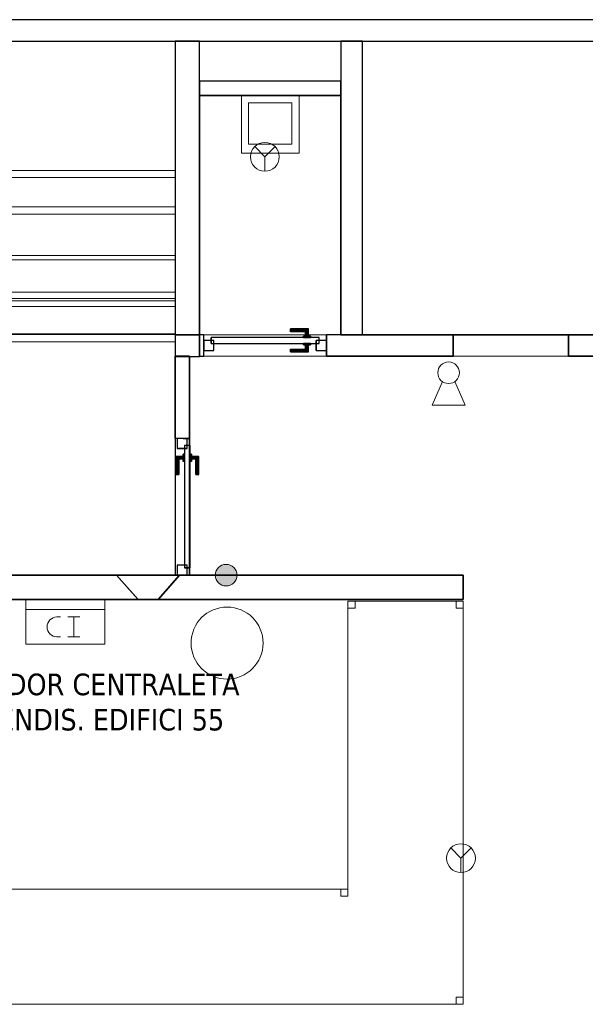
# Model space of a CAD drawing. Header units: metres. Extents: x 391.1 to 430.4, y 12.7 to 28.4.
# Tile 164 of 168: x 414.7 to 418.6, y 21.4 to 28.2. Entities that reach past the tile are written whole.
import ezdxf

# ---------------------------------------------------------------- set-up
doc = ezdxf.new("R2010")
doc.units = ezdxf.units.M
doc.layers.add('01_CARPINTERIA', color=5, linetype='Continuous', lineweight=25, true_color=0x0000ff)
doc.layers.add('01_SUELOS', color=7, linetype='Continuous', lineweight=25, true_color=0x007f00)
for name, color, linetype, lineweight in [('02_MOBILIARIO', 7, 'Continuous', 18), ('A-COLS-____-MCUT', 7, 'Continuous', 18), ('A-COLS-____-OTLN', 7, 'Continuous', 18), ('A-DETL-____-MBND', 7, 'Continuous', 18), ('A-DETL-GENF-OTLN', 7, 'Continuous', 18), ('A-GENM-____-OTLN', 7, 'Continuous', 18), ('A-WALL-____-MCUT', 7, 'Continuous', 25), ('A-WALL-____-OTLN', 7, 'Continuous', 25), ('G-____-____-TEXT', 7, 'Continuous', 30), ('S-STRS-____-MCUT', 7, 'Continuous', 18), ('S-STRS-____-OTLN', 7, 'Continuous', 18)]:
    doc.layers.add(name, color=color, linetype=linetype, lineweight=lineweight)
doc.styles.add('Tahoma_3', font='tahoma.ttf', dxfattribs={"height": 0.15})

# ---------------------------------------------------------------- blocks, each defined once
blk = doc.blocks.new('Family - Peldaño final-153578-02_PCI_P0')
at = {"layer": 'S-STRS-____-OTLN', "color": 253, "true_color": 0xaaaaaa}
for p, q in [((4.9492, 2.0879), (3.799, 2.0879)), ((3.799, 2.0879), (4.9492, 2.0879)), ((4.9492, 2.0879), (3.799, 2.0879)), ((3.799, 2.0879), (4.9492, 2.0879)), ((4.949, 0.9378), (4.9492, 2.0879)), ((4.9492, 2.0879), (4.949, 0.9378)), ((4.949, 0.9378), (4.9492, 2.0879)), ((4.9492, 2.0879), (4.949, 0.9378)), ((3.7991, 1.1902), (4.9491, 1.1901)), ((4.9491, 1.1901), (4.949, 0.3454)), ((4.949, 0.6), (4.9491, 1.1901)), ((3.799, 0.9379), (4.949, 0.9378)), ((4.949, 0.9378), (3.799, 0.9379)), ((4.949, 0.9378), (3.799, 0.9379)), ((3.799, 0.9379), (4.949, 0.9378)), ((3.799, 0.9379), (4.949, 0.9378)), ((4.949, 0.9378), (3.799, 0.9379)), ((4.949, 0.6), (4.949, 0.9378)), ((4.949, 0.9378), (4.949, 0.6)), ((3.799, 0.6002), (4.949, 0.6)), ((3.799, 0.6002), (4.949, 0.6)), ((4.949, 0.6), (3.799, 0.6002)), ((3.799, 0.6002), (4.949, 0.6)), ((3.799, 0.6002), (4.949, 0.6)), ((4.949, 0.6), (3.799, 0.6002)), ((4.949, 0.3), (4.949, 0.6)), ((4.949, 0.3), (4.949, 0.6)), ((4.949, 0.6), (4.949, 0.3)), ((4.949, 0.3454), (3.799, 0.3456)), ((4.949, 0.3454), (4.9489, 0)), ((3.799, 0.3002), (4.949, 0.3)), ((3.799, 0.3002), (4.949, 0.3)), ((4.949, 0.3), (3.799, 0.3002)), ((3.799, 0.3002), (4.949, 0.3)), ((3.799, 0.3002), (4.949, 0.3)), ((4.949, 0.3), (3.799, 0.3002)), ((4.9489, 0), (4.949, 0.3)), ((4.9489, 0), (4.949, 0.3)), ((4.949, 0.3), (4.9489, 0)), ((3.7989, 0.0002), (4.9489, 0)), ((3.7989, 0.0002), (4.9489, 0)), ((3.7989, 0.0002), (4.9489, 0)), ((4.9489, 0), (3.7989, 0.0002))]:
    blk.add_line(p, q, dxfattribs=at)
blk = doc.blocks.new('Family - Envans PB-155351-02_PCI_P0')
at = {"layer": 'A-WALL-____-MCUT', "color": 253, "true_color": 0xaaaaaa}
for p, q in [((2.1875, 0.17), (0, 0.17)), ((0, 0.17), (0, 0)), ((2.1875, 0), (2.1875, 0.17)), ((0, 0), (2.1875, 0))]:
    blk.add_line(p, q, dxfattribs=at)
at = {"layer": 'A-WALL-____-OTLN', "color": 253, "true_color": 0xaaaaaa}
for p, q in [((2.1875, 0.17), (0, 0.17)), ((0, 0.17), (0, 0)), ((2.1875, 0), (2.1875, 0.17)), ((0, 0), (2.1875, 0))]:
    blk.add_line(p, q, dxfattribs=at)
at = {"layer": 'A-WALL-____-OTLN', "color": 253, "lineweight": 18, "true_color": 0xaaaaaa}
blk.add_line((0, 0), (2.1875, 0), dxfattribs=at)
blk = doc.blocks.new('Family - Envans PB-155483-02_PCI_P0')
at = {"layer": 'A-WALL-____-MCUT', "color": 253, "true_color": 0xaaaaaa}
for p, q in [((0.0879, 0.0704), (0, 0.1701)), ((0, 0.1701), (0.2323, 0.1701)), ((0.2323, 0.1701), (0.406, 0.1701)), ((0.4366, 0.17), (0.3733, 0.0972)), ((0.406, 0.1701), (0.406, 0.17)), ((0.406, 0.17), (0.406, 0.17)), ((0.406, 0.17), (0.4195, 0.17)), ((0.4195, 0.17), (0.4366, 0.17)), ((0.15, 0.0001), (0.0879, 0.0704)), ((0.3733, 0.0972), (0.2886, 0)), ((0.2313, 0), (0.15, 0.0001)), ((0.2886, 0), (0.2313, 0))]:
    blk.add_line(p, q, dxfattribs=at)
at = {"layer": 'A-WALL-____-OTLN', "color": 253, "true_color": 0xaaaaaa}
for p, q in [((0.4367, 0.1701), (0, 0.1701)), ((0.15, 0.0001), (0, 0.1701)), ((0, 0.1701), (0.4367, 0.1701)), ((0.2323, 0.1701), (0, 0.1701)), ((0, 0.1701), (0.15, 0.0001)), ((0, 0.1701), (0.0879, 0.0704)), ((0.406, 0.1701), (0.2323, 0.1701)), ((0.4367, 0.1701), (0.2886, 0)), ((0.2886, 0), (0.4367, 0.1701)), ((0.3733, 0.0972), (0.4366, 0.17)), ((0.406, 0.1701), (0.406, 0.17)), ((0.406, 0.17), (0.406, 0.1701)), ((0.406, 0.1701), (0.4367, 0.1701)), ((0.406, 0.17), (0.406, 0.1701)), ((0.4367, 0.1701), (0.406, 0.1701)), ((0.406, 0.17), (0.406, 0.17)), ((0.4366, 0.17), (0.406, 0.17)), ((0.406, 0.17), (0.4366, 0.17)), ((0.4195, 0.17), (0.406, 0.17)), ((0.4195, 0.17), (0.4366, 0.17)), ((0.4366, 0.17), (0.4367, 0.1701)), ((0.4366, 0.17), (0.4367, 0.1701)), ((0.0879, 0.0704), (0.15, 0.0001)), ((0.3733, 0.0972), (0.2886, 0)), ((0.15, 0.0001), (0.2886, 0)), ((0.15, 0.0001), (0.2886, 0)), ((0.15, 0.0001), (0.2313, 0)), ((0.2313, 0), (0.2886, 0))]:
    blk.add_line(p, q, dxfattribs=at)
blk = doc.blocks.new('Family - Envans PB-155489-02_PCI_P0')
at = {"layer": 'A-WALL-____-MCUT', "color": 253, "true_color": 0xaaaaaa}
for p, q in [((0.98, 0.1), (0, 0.1)), ((0, 0.1), (0, 0)), ((0.98, 0), (0.98, 0.1)), ((0, 0), (0.98, 0))]:
    blk.add_line(p, q, dxfattribs=at)
at = {"layer": 'A-WALL-____-OTLN', "color": 253, "true_color": 0xaaaaaa}
for p, q in [((0.98, 0.1), (0, 0.1)), ((0, 0.1), (0, 0)), ((0.98, 0), (0.98, 0.1)), ((0, 0), (0.98, 0))]:
    blk.add_line(p, q, dxfattribs=at)
at = {"layer": 'A-WALL-____-OTLN', "color": 253, "lineweight": 18, "true_color": 0xaaaaaa}
blk.add_line((0, 0), (0.98, 0), dxfattribs=at)
blk = doc.blocks.new('Family - Mostrador 380X80_PB-155559-02_PCI_P0')
at = {"layer": 'A-DETL-____-MBND', "color": 253, "true_color": 0xaaaaaa}
for p, q in [((3.8, 2.8), (2.9999, 2.8)), ((2.9999, 2.8), (3.8, 2.8)), ((2.9999, 2.8), (2.9999, 0.8001)), ((2.9999, 0.8001), (2.9999, 2.8)), ((2.9999, 2.75), (2.9999, 2.8)), ((2.9999, 2.8), (3.0499, 2.8)), ((3.0499, 2.8), (2.9999, 2.8)), ((2.9999, 2.8), (2.9999, 2.75)), ((3.0499, 2.75), (2.9999, 2.75)), ((2.9999, 2.75), (3.0499, 2.75)), ((3.0499, 2.8), (3.0499, 2.75)), ((3.0499, 2.75), (3.0499, 2.8)), ((3.75, 2.75), (3.75, 2.8)), ((3.75, 2.8), (3.8, 2.8)), ((3.8, 2.8), (3.75, 2.8)), ((3.75, 2.8), (3.75, 2.75)), ((3.8, 2.75), (3.75, 2.75)), ((3.75, 2.75), (3.8, 2.75)), ((3.8, 2.8), (3.8, 0)), ((3.8, 0), (3.8, 2.8)), ((3.8, 2.8), (3.8, 2.75)), ((3.8, 2.75), (3.8, 2.8)), ((0, 0.7501), (0, 0.8001)), ((0, 0.8001), (0.05, 0.8001)), ((0.05, 0.8001), (0, 0.8001)), ((0, 0.8001), (0, 0.7501)), ((0, 0.8001), (0, 0)), ((0, 0), (0, 0.8001)), ((0, 0.8001), (2.9999, 0.8001)), ((2.9999, 0.8001), (0, 0.8001)), ((0.05, 0.8001), (0.05, 0.7501)), ((0.05, 0.7501), (0.05, 0.8001)), ((2.9499, 0.7501), (2.9499, 0.8001)), ((2.9499, 0.8001), (2.9999, 0.8001)), ((2.9999, 0.8001), (2.9499, 0.8001)), ((2.9499, 0.8001), (2.9499, 0.7501)), ((2.9999, 0.8001), (2.9999, 0.7501)), ((2.9999, 0.7501), (2.9999, 0.8001)), ((0.05, 0.7501), (0, 0.7501)), ((0, 0.7501), (0.05, 0.7501)), ((2.9999, 0.7501), (2.9499, 0.7501)), ((2.9499, 0.7501), (2.9999, 0.7501)), ((0, 0), (0, 0.05)), ((0, 0.05), (0.05, 0.05)), ((0.05, 0.05), (0, 0.05)), ((0, 0.05), (0, 0)), ((0, 0), (3.8, 0)), ((0.05, 0), (0, 0)), ((0, 0), (0.05, 0)), ((0.05, 0.05), (0.05, 0)), ((0.05, 0), (0.05, 0.05)), ((3.75, 0), (3.75, 0.05)), ((3.75, 0.05), (3.8, 0.05)), ((3.8, 0.05), (3.75, 0.05)), ((3.75, 0.05), (3.75, 0)), ((3.8, 0.05), (3.8, 0)), ((3.8, 0), (3.8, 0.05)), ((3.8, 0), (0, 0)), ((3.8, 0), (3.75, 0)), ((3.75, 0), (3.8, 0))]:
    blk.add_line(p, q, dxfattribs=at)
blk = doc.blocks.new('Family - Envans PB-155576-02_PCI_P0')
at = {"layer": 'A-WALL-____-MCUT', "color": 253, "true_color": 0xaaaaaa}
for p, q in [((2.0375, 0.15), (0, 0.15)), ((0, 0.15), (0, 0)), ((2.0375, 0), (2.0375, 0.15)), ((0, 0), (2.0375, 0))]:
    blk.add_line(p, q, dxfattribs=at)
at = {"layer": 'A-WALL-____-OTLN', "color": 253, "true_color": 0xaaaaaa}
for p, q in [((2.0375, 0.15), (0, 0.15)), ((0, 0.15), (0, 0)), ((2.0375, 0), (2.0375, 0.15)), ((0, 0), (2.0375, 0))]:
    blk.add_line(p, q, dxfattribs=at)
at = {"layer": 'A-WALL-____-OTLN', "color": 253, "lineweight": 18, "true_color": 0xaaaaaa}
blk.add_line((-0.0007, 0), (2.0375, 0), dxfattribs=at)
blk = doc.blocks.new('Family - LONDR55-XX_ZZ-ARQ-CAA-M3D-Londres55-155600-02_PCI_P0')
at = {"layer": '01_CARPINTERIA', "color": 161, "true_color": 0xaaaaff}
for p, q in [((0.1263, 0.1487), (0.125, 0.15)), ((0.125, 0.15), (0.125, 0.1)), ((0.125, 0.15), (0.1263, 0.1487)), ((0.25, 0.15), (0.125, 0.15)), ((0.13, 0.145), (0.1263, 0.1487)), ((0.1263, 0.1487), (0.1263, 0.1)), ((0.1263, 0.1487), (0.1263, 0.1)), ((0.1263, 0.1487), (0.13, 0.145)), ((0.25, 0.1487), (0.1263, 0.1487)), ((0.25, 0.1487), (0.1263, 0.1487)), ((0.135, 0.14), (0.13, 0.145)), ((0.13, 0.145), (0.13, 0.1)), ((0.13, 0.145), (0.13, 0.1)), ((0.13, 0.145), (0.135, 0.14)), ((0.25, 0.145), (0.13, 0.145)), ((0.25, 0.145), (0.13, 0.145)), ((0.135, 0.1), (0.135, 0.14)), ((0.135, 0.14), (0.135, 0.1)), ((0.135, 0.14), (0.14, 0.135)), ((0.14, 0.135), (0.135, 0.14)), ((0.135, 0.14), (0.25, 0.14)), ((0.25, 0.14), (0.135, 0.14)), ((0.25, 0.1487), (0.25, 0.15)), ((0.25, 0.15), (0.25, 0.1487)), ((0.25, 0.145), (0.25, 0.1487)), ((0.25, 0.1487), (0.25, 0.145)), ((0.25, 0.145), (0.25, 0.14)), ((0.25, 0.14), (0.25, 0.145)), ((0.25, 0.14), (0.25, 0.135)), ((0.25, 0.135), (0.25, 0.14)), ((0.07, 0.07), (0, 0.07)), ((0, 0.07), (0, 0)), ((0.07, 0.07), (0, 0.07)), ((0, 0.07), (0, 0)), ((0.8997, 0.09), (0.05, 0.09)), ((0.05, 0.09), (0.05, 0.05)), ((0.8997, 0.09), (0.05, 0.09)), ((0.05, 0.09), (0.05, 0.05)), ((0.07, 0), (0.07, 0.07)), ((0.07, 0.07), (0.07, 0)), ((0.16, 0.1), (0.11, 0.1)), ((0.11, 0.1), (0.16, 0.1)), ((0.11, 0.1), (0.11, 0.09)), ((0.11, 0.09), (0.11, 0.1)), ((0.16, 0.09), (0.11, 0.09)), ((0.11, 0.09), (0.16, 0.09)), ((0.1263, 0.1), (0.125, 0.1)), ((0.125, 0.1), (0.1263, 0.1)), ((0.13, 0.1), (0.1263, 0.1)), ((0.1263, 0.1), (0.13, 0.1)), ((0.135, 0.1), (0.13, 0.1)), ((0.13, 0.1), (0.135, 0.1)), ((0.14, 0.1), (0.135, 0.1)), ((0.135, 0.1), (0.14, 0.1)), ((0.14, 0.135), (0.14, 0.1)), ((0.14, 0.135), (0.1437, 0.1313)), ((0.1437, 0.1313), (0.14, 0.135)), ((0.14, 0.135), (0.14, 0.1)), ((0.25, 0.135), (0.14, 0.135)), ((0.25, 0.135), (0.14, 0.135)), ((0.14, 0.1), (0.1437, 0.1)), ((0.1437, 0.1), (0.14, 0.1)), ((0.1437, 0.1313), (0.1437, 0.1)), ((0.1437, 0.1313), (0.145, 0.13)), ((0.145, 0.13), (0.1437, 0.1313)), ((0.1437, 0.1313), (0.1437, 0.1)), ((0.25, 0.1313), (0.1437, 0.1313)), ((0.25, 0.1313), (0.1437, 0.1313)), ((0.1437, 0.1), (0.145, 0.1)), ((0.145, 0.1), (0.1437, 0.1)), ((0.145, 0.13), (0.145, 0.1)), ((0.25, 0.13), (0.145, 0.13)), ((0.16, 0.1), (0.16, 0.09)), ((0.16, 0.1), (0.16, 0.09)), ((0.25, 0.135), (0.25, 0.1313)), ((0.25, 0.1313), (0.25, 0.135)), ((0.25, 0.1313), (0.25, 0.13)), ((0.25, 0.13), (0.25, 0.1313)), ((0.9497, 0.07), (0.8797, 0.07)), ((0.8797, 0.07), (0.8797, 0)), ((0.9497, 0.07), (0.8797, 0.07)), ((0.8797, 0.07), (0.8797, 0)), ((0.8997, 0.05), (0.8997, 0.09)), ((0.8997, 0.09), (0.8997, 0.05)), ((0.9497, 0), (0.9497, 0.07)), ((0.9497, 0.07), (0.9497, 0)), ((0, 0), (0.07, 0)), ((0, 0), (0.07, 0)), ((0.05, 0.05), (0.8997, 0.05)), ((0.05, 0.05), (0.8997, 0.05)), ((0.11, 0.05), (0.16, 0.05)), ((0.16, 0.05), (0.11, 0.05)), ((0.11, 0.05), (0.11, 0.04)), ((0.11, 0.04), (0.11, 0.05)), ((0.11, 0.04), (0.16, 0.04)), ((0.16, 0.04), (0.11, 0.04)), ((0.1263, 0.04), (0.125, 0.04)), ((0.125, 0.04), (0.1263, 0.04)), ((0.125, 0.04), (0.125, -0.01)), ((0.13, 0.04), (0.1263, 0.04)), ((0.1263, 0.04), (0.13, 0.04)), ((0.1263, 0.04), (0.1263, -0.0087)), ((0.1263, 0.04), (0.1263, -0.0087)), ((0.13, 0.04), (0.135, 0.04)), ((0.135, 0.04), (0.13, 0.04)), ((0.13, 0.04), (0.13, -0.005)), ((0.13, 0.04), (0.13, -0.005)), ((0.13, -0.005), (0.135, 0)), ((0.135, 0), (0.13, -0.005)), ((0.135, 0.04), (0.14, 0.04)), ((0.14, 0.04), (0.135, 0.04)), ((0.135, 0), (0.135, 0.04)), ((0.135, 0.04), (0.135, 0)), ((0.14, 0.005), (0.135, 0)), ((0.135, 0), (0.14, 0.005)), ((0.25, 0), (0.135, 0)), ((0.135, 0), (0.25, 0)), ((0.14, 0.04), (0.1437, 0.04)), ((0.1437, 0.04), (0.14, 0.04)), ((0.14, 0.04), (0.14, 0.005)), ((0.14, 0.04), (0.14, 0.005)), ((0.1437, 0.0087), (0.14, 0.005)), ((0.14, 0.005), (0.1437, 0.0087)), ((0.14, 0.005), (0.25, 0.005)), ((0.14, 0.005), (0.25, 0.005)), ((0.1437, 0.04), (0.145, 0.04)), ((0.145, 0.04), (0.1437, 0.04)), ((0.1437, 0.04), (0.1437, 0.0087)), ((0.1437, 0.04), (0.1437, 0.0087)), ((0.145, 0.01), (0.1437, 0.0087)), ((0.1437, 0.0087), (0.145, 0.01)), ((0.1437, 0.0087), (0.25, 0.0087)), ((0.1437, 0.0087), (0.25, 0.0087)), ((0.145, 0.04), (0.145, 0.01)), ((0.145, 0.01), (0.25, 0.01)), ((0.16, 0.05), (0.16, 0.04)), ((0.16, 0.05), (0.16, 0.04)), ((0.25, 0.0087), (0.25, 0.01)), ((0.25, 0.01), (0.25, 0.0087)), ((0.25, 0.005), (0.25, 0.0087)), ((0.25, 0.0087), (0.25, 0.005)), ((0.25, 0.005), (0.25, 0)), ((0.25, 0), (0.25, 0.005)), ((0.25, 0), (0.25, -0.005)), ((0.25, -0.005), (0.25, 0)), ((0.8797, 0), (0.9497, 0)), ((0.8797, 0), (0.9497, 0)), ((0.125, -0.01), (0.1263, -0.0087)), ((0.1263, -0.0087), (0.125, -0.01)), ((0.125, -0.01), (0.25, -0.01)), ((0.1263, -0.0087), (0.13, -0.005)), ((0.13, -0.005), (0.1263, -0.0087)), ((0.1263, -0.0087), (0.25, -0.0087)), ((0.1263, -0.0087), (0.25, -0.0087)), ((0.13, -0.005), (0.25, -0.005)), ((0.13, -0.005), (0.25, -0.005)), ((0.25, -0.005), (0.25, -0.0087)), ((0.25, -0.0087), (0.25, -0.005)), ((0.25, -0.0087), (0.25, -0.01)), ((0.25, -0.01), (0.25, -0.0087))]:
    blk.add_line(p, q, dxfattribs=at)
blk = doc.blocks.new('Family - Porta PB-155601-02_PCI_P0')
blk.add_blockref('Family - LONDR55-XX_ZZ-ARQ-CAA-M3D-Londres55-155600-02_PCI_P0', (0, 0))
blk = doc.blocks.new('Family - Envans PB-155654-02_PCI_P0')
at = {"layer": 'A-WALL-____-MCUT', "color": 253, "true_color": 0xaaaaaa}
for p, q in [((12.4075, 0.15), (0, 0.15)), ((0, 0), (14.0103, 0))]:
    blk.add_line(p, q, dxfattribs=at)
at = {"layer": 'A-WALL-____-OTLN', "color": 253, "true_color": 0xaaaaaa}
for p, q in [((12.4075, 0.15), (0, 0.15)), ((0, 0), (14.0103, 0))]:
    blk.add_line(p, q, dxfattribs=at)
at = {"layer": 'A-WALL-____-OTLN', "color": 253, "lineweight": 18, "true_color": 0xaaaaaa}
blk.add_line((0, 0), (14.0103, 0), dxfattribs=at)
blk = doc.blocks.new('Family - Peldaño final-155690-02_PCI_P0')
at = {"layer": 'S-STRS-____-MCUT', "color": 253, "true_color": 0xaaaaaa}
for p, q in [((3.464, 2.0879), (2.9141, 2.0879)), ((2.9141, 2.0879), (2.9141, 0.8879)), ((3.464, 0.8879), (3.464, 2.0879)), ((2.9141, 0.8879), (3.464, 0.8879))]:
    blk.add_line(p, q, dxfattribs=at)
at = {"layer": 'S-STRS-____-OTLN', "color": 253, "true_color": 0xaaaaaa}
for p, q in [((2.9141, 2.0879), (3.7342, 2.0879)), ((3.749, 2.0879), (3.464, 2.0879)), ((3.464, 0.8879), (3.464, 2.0879)), ((3.749, 2.0879), (3.464, 2.0879)), ((3.464, 2.0879), (3.749, 2.0879)), ((3.464, 2.0879), (3.464, 0.8879)), ((3.464, 0.8879), (3.464, 2.0879)), ((3.7342, 2.0879), (3.749, 2.0879)), ((3.7342, 0.8879), (3.7342, 2.0879)), ((3.749, 2.0879), (3.749, 0.8879)), ((3.749, 0.8879), (3.749, 2.0879)), ((4.9492, 2.0879), (3.749, 2.0879)), ((3.749, 2.0879), (4.9492, 2.0879)), ((3.749, 2.0879), (3.749, 0.8879)), ((3.749, 0.8879), (3.749, 2.0879)), ((4.9492, 2.0879), (3.749, 2.0879)), ((3.749, 2.0879), (4.9492, 2.0879)), ((3.749, 2.0879), (3.749, 0.8879)), ((3.749, 0.8879), (3.749, 2.0879)), ((3.749, 0.8879), (3.749, 2.0879)), ((3.749, 2.0879), (3.749, 0.8879)), ((4.949, 0.8877), (4.9492, 2.0879)), ((4.9492, 2.0879), (4.949, 0.8877)), ((4.949, 0.8877), (4.9492, 2.0879)), ((4.9492, 2.0879), (4.949, 0.8877)), ((3.7491, 1.1422), (3.7489, 0.2464)), ((3.749, 0.5702), (3.7491, 1.1422)), ((3.7491, 1.1422), (4.9491, 1.142)), ((4.9491, 1.142), (4.9489, 0.2462)), ((4.949, 0.57), (4.9491, 1.142)), ((2.9141, 0.8879), (3.7342, 0.8879)), ((3.749, 0.8879), (3.464, 0.8879)), ((3.464, 0.8879), (3.749, 0.8879)), ((3.749, 0.8879), (3.464, 0.8879)), ((3.7342, 0.8879), (3.749, 0.8879)), ((3.749, 0.8879), (4.949, 0.8877)), ((4.949, 0.8877), (3.749, 0.8879)), ((4.949, 0.8877), (3.749, 0.8879)), ((3.749, 0.8879), (4.949, 0.8877)), ((3.749, 0.8879), (3.749, 0.5702)), ((3.749, 0.5702), (3.749, 0.8879)), ((3.749, 0.8879), (4.949, 0.8877)), ((4.949, 0.8877), (3.749, 0.8879)), ((4.949, 0.57), (4.949, 0.8877)), ((4.949, 0.8877), (4.949, 0.57)), ((3.749, 0.5702), (4.949, 0.57)), ((4.949, 0.57), (3.749, 0.5702)), ((4.949, 0.57), (3.749, 0.5702)), ((3.749, 0.5702), (4.949, 0.57)), ((3.749, 0.5702), (3.749, 0.2852)), ((3.749, 0.2852), (3.749, 0.5702)), ((3.749, 0.2852), (3.749, 0.5702)), ((3.749, 0.5702), (4.949, 0.57)), ((3.749, 0.5702), (4.949, 0.57)), ((4.949, 0.285), (4.949, 0.57)), ((4.949, 0.57), (4.949, 0.285)), ((4.949, 0.285), (4.949, 0.57)), ((3.749, 0.2852), (3.7489, 0.0002)), ((3.7489, 0.0002), (3.749, 0.2852)), ((3.7489, 0.0002), (3.749, 0.2852)), ((4.949, 0.285), (3.749, 0.2852)), ((3.749, 0.2852), (4.949, 0.285)), ((3.749, 0.2852), (4.949, 0.285)), ((4.949, 0.285), (3.749, 0.2852)), ((3.749, 0.2852), (4.949, 0.285)), ((3.749, 0.2852), (4.949, 0.285)), ((4.9489, 0), (4.949, 0.285)), ((4.949, 0.285), (4.9489, 0)), ((4.9489, 0), (4.949, 0.285)), ((3.7489, 0.2464), (3.7489, 0.0002)), ((3.7489, 0.2464), (4.9489, 0.2462)), ((4.9489, 0.2462), (4.9489, 0)), ((3.7489, 0.0002), (4.9489, 0)), ((4.9489, 0), (3.7489, 0.0002)), ((4.9489, 0), (3.7489, 0.0002)), ((3.7489, 0.0002), (4.9489, 0))]:
    blk.add_line(p, q, dxfattribs=at)
blk = doc.blocks.new('Family - Pilar PB-155716-02_PCI_P0')
at = {"layer": 'A-COLS-____-MCUT', "color": 253, "true_color": 0xaaaaaa}
for start, end in [(360, 180), (180, 360)]:
    blk.add_arc((0.25, 0.25), 0.25, start, end, dxfattribs=at)
at = {"layer": 'A-COLS-____-OTLN', "color": 253, "true_color": 0xaaaaaa}
for start, end in [(360, 180), (180, 360)]:
    blk.add_arc((0.25, 0.25), 0.25, start, end, dxfattribs=at)
blk = doc.blocks.new('Family - LONDR55-XX_ZZ-ARQ-CAA-M3D-Londres55-155809-02_PCI_P0')
at = {"layer": '01_CARPINTERIA', "color": 161, "true_color": 0xaaaaff}
for p, q in [((0.6, 0.1487), (0.6, 0.15)), ((0.6, 0.15), (0.6, 0.1487)), ((0.725, 0.15), (0.6, 0.15)), ((0.6, 0.145), (0.6, 0.1487)), ((0.6, 0.1487), (0.6, 0.145)), ((0.7237, 0.1487), (0.6, 0.1487)), ((0.7237, 0.1487), (0.6, 0.1487)), ((0.6, 0.14), (0.6, 0.145)), ((0.6, 0.145), (0.6, 0.14)), ((0.72, 0.145), (0.6, 0.145)), ((0.72, 0.145), (0.6, 0.145)), ((0.6, 0.135), (0.6, 0.14)), ((0.6, 0.14), (0.6, 0.135)), ((0.6, 0.14), (0.715, 0.14)), ((0.715, 0.14), (0.6, 0.14)), ((0.71, 0.135), (0.715, 0.14)), ((0.715, 0.14), (0.71, 0.135)), ((0.72, 0.145), (0.715, 0.14)), ((0.715, 0.14), (0.72, 0.145)), ((0.715, 0.14), (0.715, 0.1)), ((0.715, 0.1), (0.715, 0.14)), ((0.7237, 0.1487), (0.72, 0.145)), ((0.72, 0.145), (0.7237, 0.1487)), ((0.72, 0.1), (0.72, 0.145)), ((0.72, 0.1), (0.72, 0.145)), ((0.725, 0.15), (0.7237, 0.1487)), ((0.7237, 0.1487), (0.725, 0.15)), ((0.7237, 0.1), (0.7237, 0.1487)), ((0.7237, 0.1), (0.7237, 0.1487)), ((0.725, 0.1), (0.725, 0.15)), ((0.07, 0.07), (0, 0.07)), ((0, 0.07), (0, 0)), ((0.07, 0.07), (0, 0.07)), ((0, 0), (0, 0.07)), ((0.8, 0.09), (0.05, 0.09)), ((0.05, 0.09), (0.05, 0.05)), ((0.8, 0.09), (0.05, 0.09)), ((0.05, 0.05), (0.05, 0.09)), ((0.07, 0), (0.07, 0.07)), ((0.07, 0), (0.07, 0.07)), ((0.6, 0.135), (0.6, 0.1313)), ((0.6, 0.1313), (0.6, 0.135)), ((0.71, 0.135), (0.6, 0.135)), ((0.71, 0.135), (0.6, 0.135)), ((0.6, 0.1313), (0.6, 0.13)), ((0.6, 0.13), (0.6, 0.1313)), ((0.7063, 0.1313), (0.6, 0.1313)), ((0.7063, 0.1313), (0.6, 0.1313)), ((0.705, 0.13), (0.6, 0.13)), ((0.74, 0.1), (0.69, 0.1)), ((0.69, 0.1), (0.74, 0.1)), ((0.69, 0.09), (0.69, 0.1)), ((0.69, 0.09), (0.69, 0.1)), ((0.74, 0.09), (0.69, 0.09)), ((0.69, 0.09), (0.74, 0.09)), ((0.705, 0.13), (0.7063, 0.1313)), ((0.7063, 0.1313), (0.705, 0.13)), ((0.705, 0.1), (0.705, 0.13)), ((0.7063, 0.1), (0.705, 0.1)), ((0.705, 0.1), (0.7063, 0.1)), ((0.7063, 0.1313), (0.71, 0.135)), ((0.71, 0.135), (0.7063, 0.1313)), ((0.7063, 0.1), (0.7063, 0.1313)), ((0.7063, 0.1), (0.7063, 0.1313)), ((0.71, 0.1), (0.7063, 0.1)), ((0.7063, 0.1), (0.71, 0.1)), ((0.71, 0.1), (0.71, 0.135)), ((0.71, 0.1), (0.71, 0.135)), ((0.715, 0.1), (0.71, 0.1)), ((0.71, 0.1), (0.715, 0.1)), ((0.72, 0.1), (0.715, 0.1)), ((0.715, 0.1), (0.72, 0.1)), ((0.72, 0.1), (0.7237, 0.1)), ((0.7237, 0.1), (0.72, 0.1)), ((0.7237, 0.1), (0.725, 0.1)), ((0.725, 0.1), (0.7237, 0.1)), ((0.74, 0.09), (0.74, 0.1)), ((0.74, 0.1), (0.74, 0.09)), ((0.85, 0.07), (0.78, 0.07)), ((0.78, 0.07), (0.78, 0)), ((0.85, 0.07), (0.78, 0.07)), ((0.78, 0), (0.78, 0.07)), ((0.8, 0.05), (0.8, 0.09)), ((0.8, 0.05), (0.8, 0.09)), ((0.85, 0), (0.85, 0.07)), ((0.85, 0), (0.85, 0.07)), ((0, 0), (0.07, 0)), ((0, 0), (0.07, 0)), ((0.05, 0.05), (0.8, 0.05)), ((0.05, 0.05), (0.8, 0.05)), ((0.6, 0.0087), (0.6, 0.01)), ((0.6, 0.01), (0.6, 0.0087)), ((0.6, 0.01), (0.705, 0.01)), ((0.6, 0.005), (0.6, 0.0087)), ((0.6, 0.0087), (0.6, 0.005)), ((0.6, 0.0087), (0.7063, 0.0087)), ((0.6, 0.0087), (0.7063, 0.0087)), ((0.6, 0), (0.6, 0.005)), ((0.6, 0.005), (0.6, 0)), ((0.6, 0.005), (0.71, 0.005)), ((0.6, 0.005), (0.71, 0.005)), ((0.6, -0.005), (0.6, 0)), ((0.715, 0), (0.6, 0)), ((0.6, 0), (0.715, 0)), ((0.69, 0.05), (0.74, 0.05)), ((0.74, 0.05), (0.69, 0.05)), ((0.69, 0.04), (0.69, 0.05)), ((0.69, 0.04), (0.69, 0.05)), ((0.69, 0.04), (0.74, 0.04)), ((0.74, 0.04), (0.69, 0.04)), ((0.7063, 0.04), (0.705, 0.04)), ((0.705, 0.04), (0.7063, 0.04)), ((0.705, 0.01), (0.705, 0.04)), ((0.7063, 0.0087), (0.705, 0.01)), ((0.705, 0.01), (0.7063, 0.0087)), ((0.71, 0.04), (0.7063, 0.04)), ((0.7063, 0.04), (0.71, 0.04)), ((0.7063, 0.0087), (0.7063, 0.04)), ((0.7063, 0.0087), (0.7063, 0.04)), ((0.71, 0.005), (0.7063, 0.0087)), ((0.7063, 0.0087), (0.71, 0.005)), ((0.71, 0.04), (0.715, 0.04)), ((0.715, 0.04), (0.71, 0.04)), ((0.71, 0.005), (0.71, 0.04)), ((0.71, 0.005), (0.71, 0.04)), ((0.715, 0), (0.71, 0.005)), ((0.71, 0.005), (0.715, 0)), ((0.715, 0.04), (0.72, 0.04)), ((0.72, 0.04), (0.715, 0.04)), ((0.715, 0.04), (0.715, 0)), ((0.715, 0), (0.715, 0.04)), ((0.715, 0), (0.72, -0.005)), ((0.72, 0.04), (0.7237, 0.04)), ((0.7237, 0.04), (0.72, 0.04)), ((0.72, -0.005), (0.72, 0.04)), ((0.72, -0.005), (0.72, 0.04)), ((0.7237, 0.04), (0.725, 0.04)), ((0.725, 0.04), (0.7237, 0.04)), ((0.7237, -0.0087), (0.7237, 0.04)), ((0.7237, -0.0087), (0.7237, 0.04)), ((0.725, -0.01), (0.725, 0.04)), ((0.74, 0.04), (0.74, 0.05)), ((0.74, 0.05), (0.74, 0.04)), ((0.78, 0), (0.85, 0)), ((0.78, 0), (0.85, 0)), ((0.6, 0), (0.6, -0.005)), ((0.6, -0.005), (0.6, -0.0087)), ((0.6, -0.0087), (0.6, -0.005)), ((0.6, -0.005), (0.72, -0.005)), ((0.6, -0.005), (0.72, -0.005)), ((0.6, -0.0087), (0.6, -0.01)), ((0.6, -0.01), (0.6, -0.0087)), ((0.6, -0.0087), (0.7237, -0.0087)), ((0.6, -0.0087), (0.7237, -0.0087)), ((0.6, -0.01), (0.725, -0.01)), ((0.72, -0.005), (0.715, 0)), ((0.72, -0.005), (0.7237, -0.0087)), ((0.7237, -0.0087), (0.72, -0.005)), ((0.7237, -0.0087), (0.725, -0.01)), ((0.725, -0.01), (0.7237, -0.0087))]:
    blk.add_line(p, q, dxfattribs=at)
blk = doc.blocks.new('Family - Porta PB-155810-02_PCI_P0')
blk.add_blockref('Family - LONDR55-XX_ZZ-ARQ-CAA-M3D-Londres55-155809-02_PCI_P0', (0, 0))
blk = doc.blocks.new('Family - Envans PB-155850-02_PCI_P0')
at = {"layer": 'A-WALL-____-MCUT', "color": 253, "true_color": 0xaaaaaa}
for p, q in [((0.03, 0.15), (0, 0.15)), ((0, 0.15), (0, 0)), ((0.03, 0), (0.03, 0.15)), ((1.76, 0.15), (0.88, 0.15)), ((0.88, 0.15), (0.88, 0)), ((1.76, 0), (1.76, 0.15)), ((3.0405, 0.15), (2.56, 0.15)), ((2.56, 0.15), (2.56, 0)), ((0, 0), (0.03, 0)), ((0.88, 0), (1.76, 0)), ((2.56, 0), (3.66, 0))]:
    blk.add_line(p, q, dxfattribs=at)
at = {"layer": 'A-WALL-____-OTLN', "color": 253, "true_color": 0xaaaaaa}
for p, q in [((0, 0), (0, 0.15)), ((0.03, 0.15), (0, 0.15)), ((0.03, 0), (0.03, 0.15)), ((1.76, 0.15), (0.88, 0.15)), ((0.88, 0), (0.88, 0.15)), ((1.76, 0.15), (1.76, 0)), ((2.56, 0), (2.56, 0.15)), ((2.56, 0.15), (3.0405, 0.15)), ((0, 0), (0.03, 0)), ((1.76, 0), (0.88, 0)), ((3.66, 0), (2.56, 0))]:
    blk.add_line(p, q, dxfattribs=at)
at = {"layer": 'A-WALL-____-OTLN', "color": 253, "lineweight": 18, "true_color": 0xaaaaaa}
blk.add_line((0, 0), (5.1903, 0), dxfattribs=at)
blk = doc.blocks.new('Family - Vano de puerta PB-155852-02_PCI_P0')
at = {"layer": 'A-GENM-____-OTLN', "color": 253, "true_color": 0xaaaaaa}
for p, q in [((415.9764, 26.0408), (415.9764, 25.8908)), ((416.8264, 26.0408), (415.9764, 26.0408)), ((415.9764, 26.0408), (415.9764, 25.8908)), ((415.9764, 26.0408), (416.8264, 26.0408)), ((416.8264, 25.8908), (416.8264, 26.0408)), ((416.8264, 26.0408), (416.8264, 25.8908)), ((415.9764, 25.8908), (416.8264, 25.8908)), ((416.8264, 25.8908), (415.9764, 25.8908))]:
    blk.add_line(p, q, dxfattribs=at)
blk = doc.blocks.new('Family - Vano de puerta PB-155856-02_PCI_P0')
at = {"layer": 'A-GENM-____-OTLN', "color": 253, "true_color": 0xaaaaaa}
for p, q in [((417.7064, 26.0408), (417.7064, 25.8908)), ((418.5064, 26.0408), (417.7064, 26.0408)), ((417.7064, 26.0408), (417.7064, 25.8908)), ((417.7064, 26.0408), (418.5064, 26.0408)), ((418.5064, 25.8908), (418.5064, 26.0408)), ((418.5064, 26.0408), (418.5064, 25.8908)), ((417.7064, 25.8908), (418.5064, 25.8908)), ((418.5064, 25.8908), (417.7064, 25.8908))]:
    blk.add_line(p, q, dxfattribs=at)
blk = doc.blocks.new('Family - Envans PB-155952-02_PCI_P0')
at = {"layer": 'A-WALL-____-MCUT', "color": 253, "true_color": 0xaaaaaa}
for p, q in [((0, 0.0703), (0, 0.17)), ((0, 0.17), (1.7784, 0.17)), ((1.7784, 0.17), (4.299, 0.1701)), ((0, 0), (0, 0.0703)), ((4.3617, 0), (0, 0))]:
    blk.add_line(p, q, dxfattribs=at)
at = {"layer": 'A-WALL-____-MCUT', "color": 253, "lineweight": 18, "true_color": 0xaaaaaa}
blk.add_line((0, 0), (7.4391, 0), dxfattribs=at)
at = {"layer": 'A-WALL-____-OTLN', "color": 253, "true_color": 0xaaaaaa}
for p, q in [((4.299, 0.1701), (0, 0.17)), ((4.299, 0.1701), (0, 0.17)), ((0, 0), (0, 0.17)), ((1.7784, 0.17), (0, 0.17)), ((0, 0.17), (0, 0)), ((0, 0.17), (0, 0.0703)), ((4.299, 0.1701), (1.7784, 0.17)), ((0, 0.0703), (0, 0)), ((7.4391, 0), (0, 0)), ((0, 0), (7.4391, 0)), ((0, 0), (4.3617, 0))]:
    blk.add_line(p, q, dxfattribs=at)
blk = doc.blocks.new('Family - Abocador PB-155965-02_PCI_P0')
at = {"layer": 'A-DETL-____-MBND', "color": 253, "true_color": 0xaaaaaa}
for p, q in [((0, 0.4), (0.4, 0.4)), ((0, 0), (0, 0.4)), ((0, 0.4), (0.4, 0.4)), ((0, 0), (0, 0.4)), ((0.05, 0.35), (0.05, 0.0629)), ((0.05, 0.0629), (0.05, 0.35)), ((0.35, 0.35), (0.05, 0.35)), ((0.05, 0.35), (0.35, 0.35)), ((0.35, 0.0629), (0.35, 0.35)), ((0.35, 0.0629), (0.35, 0.35)), ((0.4, 0.4), (0.4, 0)), ((0.4, 0.4), (0.4, 0)), ((0.4, 0), (0, 0)), ((0.4, 0), (0, 0)), ((0.05, 0.0629), (0.35, 0.0629)), ((0.35, 0.0629), (0.05, 0.0629))]:
    blk.add_line(p, q, dxfattribs=at)
blk = doc.blocks.new('Family - LONDR55-XX_ZZ-ARQ-CAA-M3D-Londres55-155971-02_PCI_P0')
at = {"layer": '01_SUELOS', "color": 9, "true_color": 0xaad4aa}
for p, q in [((18.6173, 14.5002), (18.6173, 12.8402)), ((18.6173, 14.5002), (18.6173, 12.8402)), ((19.5973, 14.5002), (18.6173, 14.5002)), ((19.5973, 14.5002), (18.6173, 14.5002)), ((19.5973, 14.5002), (18.6173, 14.5002)), ((18.6173, 14.5002), (18.6173, 12.8402)), ((18.6173, 12.8402), (18.6173, 14.5002)), ((18.6173, 14.5002), (19.5973, 14.5002)), ((19.5973, 12.8402), (19.5973, 14.5002)), ((19.5973, 12.8402), (19.5973, 14.5002)), ((19.5973, 12.8402), (19.5973, 14.5002)), ((19.5973, 12.8402), (19.5973, 14.5002)), ((18.4473, 12.8429), (17.1901, 12.8429)), ((18.4473, 12.8429), (17.1901, 12.8429)), ((17.1901, 12.8429), (18.4473, 12.8429)), ((17.1901, 12.8429), (18.4473, 12.8429)), ((18.4473, 12.8402), (18.4473, 12.8429)), ((18.4473, 12.8402), (18.4473, 12.8429)), ((18.4473, 12.8402), (18.4473, 12.8429)), ((18.4473, 12.8429), (18.4473, 12.8402)), ((18.6173, 12.8402), (18.4473, 12.8402)), ((18.6173, 12.8402), (18.4473, 12.8402)), ((18.6173, 12.8402), (18.4473, 12.8402)), ((18.4473, 12.8402), (18.6173, 12.8402)), ((21.6578, 12.8394), (19.5973, 12.8402)), ((21.6578, 12.8394), (19.5973, 12.8402)), ((21.6578, 12.8394), (19.5973, 12.8402)), ((19.5973, 12.8402), (21.6578, 12.8394))]:
    blk.add_line(p, q, dxfattribs=at)
blk = doc.blocks.new('Family - Envans PB-155981-02_PCI_P0')
at = {"layer": 'A-WALL-____-MCUT', "color": 253, "true_color": 0xaaaaaa}
for p, q in [((0.9496, 0.0442), (0.9496, 0.1)), ((0.9496, 0.1), (1.1935, 0.1)), ((1.1935, 0.1), (1.5196, 0.1)), ((1.5196, 0.1), (1.5196, 0.0586)), ((0.9496, 0), (0.9496, 0.0442)), ((1.1935, 0), (0.9496, 0)), ((1.5196, 0), (1.1935, 0)), ((1.5196, 0.0586), (1.5196, 0))]:
    blk.add_line(p, q, dxfattribs=at)
at = {"layer": 'A-WALL-____-OTLN', "color": 253, "true_color": 0xaaaaaa}
for p, q in [((0, 0.0693), (0, 0)), ((0, 0.0693), (0, 0)), ((0.0001, 0.0692), (0, 0.0693)), ((0.0001, 0.0692), (0, 0.0693)), ((0, 0.0693), (0.0001, 0.0692)), ((0, 0.0693), (0, 0)), ((0.0001, 0.0692), (0, 0.0693)), ((0, 0), (0, 0.0693)), ((1.5196, 0.1), (0.0001, 0.1)), ((0.9496, 0.1), (0.0001, 0.1)), ((0.0001, 0.1), (0.0001, 0.0692)), ((0.0001, 0.1), (0.0001, 0.0692)), ((0.0001, 0.0692), (0.0001, 0.1)), ((0.9496, 0.1), (0.0001, 0.1)), ((0.0001, 0.0692), (0.0001, 0.1)), ((1.5196, 0.1), (0.0001, 0.1)), ((1.1935, 0.1), (0.9496, 0.1)), ((0.9496, 0), (0.9496, 0.1)), ((0.9496, 0.0442), (0.9496, 0.1)), ((0.9496, 0), (0.9496, 0.1)), ((1.1935, 0.1), (1.5196, 0.1)), ((1.5196, 0), (1.5196, 0.1)), ((1.5196, 0.0586), (1.5196, 0.1)), ((1.5196, 0), (1.5196, 0.1)), ((0.9496, 0.0442), (0.9496, 0)), ((1.5196, 0), (1.5196, 0.0586)), ((1.5196, 0), (0, 0)), ((0.9496, 0), (0, 0)), ((0, 0), (0.9496, 0)), ((1.5196, 0), (0, 0)), ((0.9496, 0), (1.1935, 0)), ((1.1935, 0), (1.5196, 0))]:
    blk.add_line(p, q, dxfattribs=at)
at = {"layer": 'A-WALL-____-OTLN', "color": 253, "lineweight": 18, "true_color": 0xaaaaaa}
blk.add_line((0, 0), (1.5196, 0), dxfattribs=at)
blk = doc.blocks.new('Family - Vano de puerta PB-155983-02_PCI_P0')
at = {"layer": 'A-GENM-____-OTLN', "color": 253, "true_color": 0xaaaaaa}
for p, q in [((415.8764, 25.3208), (415.7764, 25.3208)), ((415.7764, 25.3208), (415.7764, 24.3711)), ((415.7764, 24.3711), (415.7764, 25.3208)), ((415.7764, 25.3208), (415.8764, 25.3208)), ((415.8764, 24.3711), (415.8764, 25.3208)), ((415.8764, 25.3208), (415.8764, 24.3711)), ((415.7764, 24.3711), (415.8764, 24.3711)), ((415.7764, 24.3711), (415.8764, 24.3711))]:
    blk.add_line(p, q, dxfattribs=at)
blk = doc.blocks.new('LONDR55-XX_ZZ-ARQ-CAA-M3D-Londres55_ifc-1-02_PCI_P0')
at = {"layer": '01_CARPINTERIA', "color": 253, "lineweight": 18, "true_color": 0xaaaaaa}
blk.add_blockref('Family - Porta PB-155810-02_PCI_P0', (415.9764, 25.9308), dxfattribs=at)
at = {"layer": '01_CARPINTERIA', "color": 253, "lineweight": 18, "true_color": 0xaaaaaa, "rotation": 270}
blk.add_blockref('Family - Porta PB-155601-02_PCI_P0', (415.7914, 25.3208), dxfattribs=at)
at = {"layer": '01_SUELOS', "color": 253, "lineweight": 18, "true_color": 0xaaaaaa}
blk.add_blockref('Family - LONDR55-XX_ZZ-ARQ-CAA-M3D-Londres55-155971-02_PCI_P0', (397.3291, 13.2006), dxfattribs=at)
at = {"layer": '02_MOBILIARIO', "color": 253, "lineweight": 18, "true_color": 0xaaaaaa}
for name, p in [('Family - Abocador PB-155965-02_PCI_P0', (416.2369, 27.3008)), ('Family - Mostrador 380X80_PB-155559-02_PCI_P0', (413.9755, 21.3914))]:
    blk.add_blockref(name, p, dxfattribs=at)
at = {"layer": 'A-COLS-____-OTLN', "color": 253, "lineweight": 18, "true_color": 0xaaaaaa}
blk.add_blockref('Family - Pilar PB-155716-02_PCI_P0', (415.8873, 23.6497), dxfattribs=at)
at = {"layer": 'A-GENM-____-OTLN', "color": 253, "lineweight": 18, "true_color": 0xaaaaaa}
for name in ['Family - Vano de puerta PB-155852-02_PCI_P0', 'Family - Vano de puerta PB-155856-02_PCI_P0', 'Family - Vano de puerta PB-155983-02_PCI_P0']:
    blk.add_blockref(name, (0, 0), dxfattribs=at)
at = {"layer": 'A-WALL-____-OTLN', "color": 253, "lineweight": 18, "true_color": 0xaaaaaa}
for name, p, rotation in [('Family - Envans PB-155654-02_PCI_P0', (421.2867, 28.2282), 180), ('Family - Envans PB-155351-02_PCI_P0', (415.7764, 28.0782), 270), ('Family - Envans PB-155576-02_PCI_P0', (417.0764, 26.0408), 90), ('Family - Envans PB-155981-02_PCI_P0', (415.8764, 24.3712), 90), ('Family - Envans PB-155952-02_PCI_P0', (417.7755, 24.3712), 180)]:
    blk.add_blockref(name, p, dxfattribs=dict(at, rotation=rotation))
for name, p in [('Family - Envans PB-155489-02_PCI_P0', (415.9464, 27.7008)), ('Family - Envans PB-155850-02_PCI_P0', (415.9464, 25.8908)), ('Family - Envans PB-155483-02_PCI_P0', (415.3705, 24.2011))]:
    blk.add_blockref(name, p, dxfattribs=at)
at = {"layer": 'S-STRS-____-OTLN', "color": 253, "lineweight": 18, "true_color": 0xaaaaaa}
for name, p in [('Family - Peldaño final-153578-02_PCI_P0', (410.8278, 25.9918)), ('Family - Peldaño final-155690-02_PCI_P0', (410.8272, 25.9903))]:
    blk.add_blockref(name, p, dxfattribs=at)
blk = doc.blocks.new('ZYR_12_01_08 Retenidor Electromagnètic - ZYR_12_01_08 Retenidor Electromagnètic-932781-02_PCI_P0')
at = {"layer": 'A-DETL-GENF-OTLN', "true_color": 0xff0909}
blk.add_hatch(color=1, dxfattribs=at).paths.add_polyline_path([(0, -0.075), (0.0194, -0.0724), (0.0375, -0.065), (0.053, -0.053), (0.065, -0.0375), (0.0724, -0.0194), (0.075, 0), (0.0724, 0.0194), (0.065, 0.0375), (0.053, 0.053), (0.0375, 0.065), (0.0194, 0.0724), (0, 0.075), (-0.0194, 0.0724), (-0.0375, 0.065), (-0.053, 0.053), (-0.065, 0.0375), (-0.0724, 0.0194), (-0.075, 0), (-0.0724, -0.0194), (-0.065, -0.0375), (-0.053, -0.053), (-0.0375, -0.065), (-0.0194, -0.0724)])
at = {"layer": 'A-DETL-GENF-OTLN', "color": 1, "true_color": 0xff0000}
blk.add_circle((0, 0), 0.075, dxfattribs=at)
for start, end in [(360, 180), (180, 360)]:
    blk.add_arc((0, 0), 0.075, start, end, dxfattribs=at)
blk = doc.blocks.new('ZYR_12_01_08 Detectors - 01 Detector Òptic-539619-02_PCI_P0')
at = {"layer": 'A-DETL-GENF-OTLN', "color": 1, "true_color": 0xff0000}
for q in [(-0.0707, 0.0707), (0.0707, 0.0707), (0, -0.1)]:
    blk.add_line((0, 0), q, dxfattribs=at)
blk.add_circle((0, 0), 0.1, dxfattribs=at)
blk = doc.blocks.new('ZYR_12_01_02 Extintor - 01 Extintor Pols_ABC-623506-02_PCI_P0')
at = {"layer": 'A-DETL-GENF-OTLN', "color": 1, "true_color": 0xff0000}
for p, q in [((-0.115, -0.2068), (-0.042, -0.0438)), ((-0.042, -0.0438), (-0.042, -0.0458)), ((-0.042, -0.0438), (-0.04, -0.0438)), ((0.042, -0.0438), (0.04, -0.0438)), ((0.042, -0.0438), (0.042, -0.0458)), ((0.042, -0.0438), (0.115, -0.2068)), ((-0.1151, -0.2068), (0.115, -0.2068))]:
    blk.add_line(p, q, dxfattribs=at)
blk.add_circle((0, 0.0182), 0.075, dxfattribs=at)
blk = doc.blocks.new('ZYR_12_01_07 Centraletes CO - DET - CI - 02 CENTRALETA CI-953203-02_PCI_P0')
at = {"layer": 'A-DETL-GENF-OTLN', "color": 1, "true_color": 0xff0000}
for p, q in [((-0.2312, -0.3094), (-0.2312, 0)), ((-0.2312, 0), (0.3188, 0)), ((0.3188, 0), (0.3188, -0.3094)), ((-0.2312, -0.0688), (0.3188, -0.0688)), ((-0.0147, -0.1203), (0.0094, -0.1203)), ((0.061, -0.1203), (0.1435, -0.1203)), ((0.1022, -0.1203), (0.1022, -0.2578)), ((-0.0147, -0.2578), (0.0094, -0.2578)), ((0.061, -0.2578), (0.1435, -0.2578)), ((0.3188, -0.3094), (-0.2312, -0.3094))]:
    blk.add_line(p, q, dxfattribs=at)
blk.add_arc((-0.0147, -0.1891), 0.0688, 90, 270, dxfattribs=at)

msp = doc.modelspace()

# ---------------------------------------------------------------- block references
at = {"lineweight": 5}
msp.add_blockref('LONDR55-XX_ZZ-ARQ-CAA-M3D-Londres55_ifc-1-02_PCI_P0', (0, 0), dxfattribs=at)
at = {"layer": 'A-DETL-GENF-OTLN', "color": 1, "true_color": 0xff0000}
for name, p in [('ZYR_12_01_08 Detectors - 01 Detector Òptic-539619-02_PCI_P0', (416.3994, 27.276)), ('ZYR_12_01_02 Extintor - 01 Extintor Pols_ABC-623506-02_PCI_P0', (417.6742, 25.7587)), ('ZYR_12_01_08 Retenidor Electromagnètic - ZYR_12_01_08 Retenidor Electromagnètic-932781-02_PCI_P0', (416.1305, 24.3712)), ('ZYR_12_01_08 Detectors - 01 Detector Òptic-539619-02_PCI_P0', (417.7599, 22.4062))]:
    msp.add_blockref(name, p, dxfattribs=at)
at = {"layer": 'A-DETL-GENF-OTLN', "color": 1, "true_color": 0xff0000, "rotation": 0.001424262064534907}
msp.add_blockref('ZYR_12_01_07 Centraletes CO - DET - CI - 02 CENTRALETA CI-953203-02_PCI_P0', (414.9714, 24.2011), dxfattribs=at)

# ---------------------------------------------------------------- texts
at = {"layer": 'G-____-____-TEXT', "char_height": 0.15, "attachment_point": 1, "style": 'Tahoma_3'}
for s, insert, width in [('REPETIDOR CENTRALETA ', (413.996, 23.6877), 2.87405), ("D'INCENDIS. EDIFICI 55", (414.0555, 23.4429), 2.657594)]:
    msp.add_mtext(s, dxfattribs=dict(at, insert=insert, width=width))

doc.saveas('drawing.dxf')
